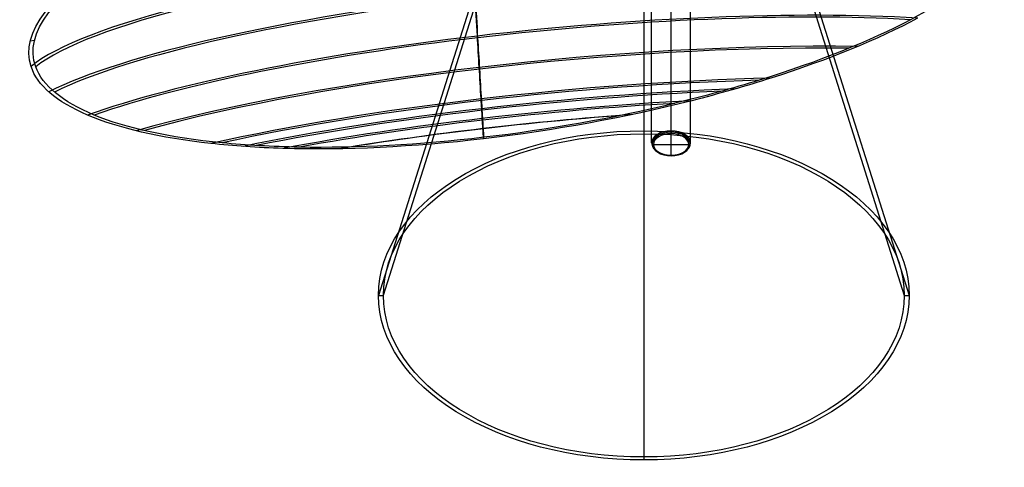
# Model space of a CAD drawing. Extents: x 114 to 374, y -1291 to 386.
# Tile 1 of 6: x 114 to 367, y -1291 to -1176. Entities that reach past the tile are written whole.
import ezdxf

# ---------------------------------------------------------------- set-up
doc = ezdxf.new("R2010")
doc.units = 0
doc.header["$MEASUREMENT"] = 0
doc.layers.add('DEFAULT', color=8, linetype='CONTINUOUS')

msp = doc.modelspace()

# ---------------------------------------------------------------- linework, layer by layer
at = {"layer": 'DEFAULT', "color": 9}
for p, q in [((274.15, -1104.39, 1088.62), (274.15, -1204.44, 1217.87)), ((274.15, -1105.34, 1087.89), (274.15, -1205.2, 1216.9)), ((245.56, -1122.11, 1066.19), (206.15, -1246.59, 1164.51)), ((246.72, -1122.34, 1066.36), (207.38, -1246.59, 1164.51)), ((301.57, -1122.34, 1066.36), (340.91, -1246.59, 1164.51)), ((302.74, -1122.11, 1066.19), (342.15, -1246.59, 1164.51)), ((274.15, -1139.33, 1044.84), (274.15, -1287.97, 1112.12)), ((274.15, -1139.83, 1043.75), (274.15, -1288.73, 1111.15)), ((117.97, -1181.31, -972.44), (116.88, -1181.44, -972.32)), ((233.08, -1206.5, -1117.88), (233.18, -1206.11, -1116.6)), ((274.15, -1204.44, 1217.87), (274.15, -1205.2, 1216.9)), ((206.15, -1246.59, 1164.51), (207.38, -1246.59, 1164.51)), ((340.91, -1246.59, 1164.51), (342.15, -1246.59, 1164.51)), ((274.15, -1287.97, 1112.12), (274.15, -1288.73, 1111.15))]:
    msp.add_line(p, q, dxfattribs=at)
at = {"layer": 'DEFAULT'}
for p, q in [((281.15, -1204.43, 1028.63), (281.15, -1124.78, 965.72)), ((276.15, -1207.53, 1024.71), (276.15, -1127.88, 961.79)), ((286.15, -1207.53, 1024.71), (286.15, -1127.88, 961.79)), ((281.15, -1210.63, 1020.78), (281.15, -1130.98, 957.87)), ((281.15, -1210.72, 1021.48), (281.15, -1205.14, 1028.55)), ((276.65, -1207.93, 1025.02), (285.65, -1207.93, 1025.02))]:
    msp.add_line(p, q, dxfattribs=at)
at = {"layer": 'DEFAULT', "extrusion": (1.39919e-11, 0.784727, -0.619842)}
msp.add_circle((-281.15, 55.63, -1582.74), 5, dxfattribs=at)
at = {"layer": 'DEFAULT', "extrusion": (1.38427e-11, 0.784727, -0.619842)}
msp.add_circle((-281.15, 55.63, -1583.09), 4.85, dxfattribs=at)
at = {"layer": 'DEFAULT', "extrusion": (1.39806e-11, 0.784727, -0.619842)}
msp.add_circle((-281.15, 55.63, -1583.24), 4.5, dxfattribs=at)
at = {"layer": 'DEFAULT', "color": 9, "extrusion": (-0.094381, 0.980422, 0.172813)}
for centre, radius, start, end in [((-133.93, -739.66, -1347.64), 135.49, 207.7752, 345.5592), ((-133.93, -739.66, -1347.99), 134.55, 208.2519, 345.0825), ((-133.93, -739.66, -1358.71), 139.4, 217.3953, 335.9391), ((-133.93, -739.66, -1359.03), 138.45, 217.9412, 335.3932), ((-133.93, -739.66, -1369.89), 142.96, 227.7232, 325.6113), ((-133.93, -739.66, -1370.17), 142, 228.377, 324.9575), ((-133.93, -739.66, -1378.5), 145.52, 236.5949, 316.7395), ((-133.93, -739.66, -1378.78), 144.56, 237.4033, 315.9311), ((-133.93, -739.66, -1387.14), 147.98, 247.2281, 306.1063), ((-133.93, -739.66, -1387.41), 147.02, 248.3469, 304.9875), ((-133.93, -739.66, -1389.81), 148.73, 251.2173, 302.1171), ((-133.93, -739.66, -1390.08), 147.77, 252.5263, 300.8082), ((-133.93, -739.66, -1392.49), 149.48, 255.8626, 297.4718), ((-133.93, -739.66, -1392.76), 148.51, 257.4932, 295.8412), ((-133.93, -739.66, -1395.27), 150.25, 262.0261, 291.3083), ((-133.93, -739.66, -1395.11), 149.17, 263.1653, 290.1692)]:
    msp.add_arc(centre, radius, start, end, dxfattribs=at)
at = {"layer": 'DEFAULT', "color": 9, "extrusion": (-0.143038, 0.949954, -0.277718)}
for centre, radius, start, end in [((-81.8, -1279.65, -869), 143.07, 357.1945, 35.6812), ((-81.8, -1279.55, -869), 141.95, 356.7534, 35.356), ((-51.96, -1275.99, -869), 142.71, 196.8576, 218.5353), ((-57.31, -1280.76, -869), 136.74, 217.7389, 239.8518), ((-57.85, -1281.06, -869), 134.95, 218.4095, 241.1555), ((-82.85, -1279.76, -869), 144.11, 335.816, 357.2577), ((-82.57, -1279.66, -869), 142.71, 335.1379, 356.8156), ((-62.55, -1289.28, -869), 126.75, 239.9673, 250.4108), ((-62.98, -1289.82, -869), 124.79, 241.2792, 252.4119), ((-64.91, -1297.5, -869), 118.21, 250.1504, 303.5228), ((-64.93, -1297.33, -869), 117.05, 252.209, 301.4642), ((-76.24, -1283.03, -869), 136.74, 313.8214, 335.9343), ((-75.65, -1283.19, -869), 134.95, 312.5177, 335.2637), ((-69.14, -1290.07, -869), 126.75, 303.2624, 313.7058), ((-68.59, -1290.49, -869), 124.79, 301.2613, 312.394)]:
    msp.add_arc(centre, radius, start, end, dxfattribs=at)
at = {"layer": 'DEFAULT', "color": 9, "extrusion": (0.986744, 0.115146, -0.114356)}
for centre, radius, start, end in [((-1369.25, -750.14, 218.9), 377.62, 296.7922, 300.3525), ((-1369.25, -750.14, 218.9), 376.62, 296.7921, 300.3525), ((-1557.87, -380.04, 218.9), 793.01, 295.60529, 296.90349), ((-1557.87, -380.04, 218.9), 792.01, 295.60518, 296.90356), ((-1650.6, -193.84, 218.9), 1001, 295.46776, 295.78597), ((-1650.6, -193.84, 218.9), 1000, 295.46764, 295.78606), ((-1654.41, -195.67, 218.9), 1001, 295.37896, 295.70984), ((-1654.41, -195.67, 218.9), 1000, 295.42987, 295.70996)]:
    msp.add_arc(centre, radius, start, end, dxfattribs=at)
at = {"layer": 'DEFAULT', "color": 9, "extrusion": (-2.71175e-10, 0.784727, -0.619842)}
for radius, start, end in [(68, 0, 180), (66.76, 0, 180), (68, 180, 0), (66.76, 180, 0)]:
    msp.add_arc((-274.15, 141.13, -1700.04), radius, start, end, dxfattribs=at)
at = {"layer": 'DEFAULT', "extrusion": (0.707108, 0.438294, 0.554885)}
msp.add_arc((-1171.13, 1075.89, 238.14), 0.5, 41.8361, 131.8361, dxfattribs=at)
at = {"layer": 'DEFAULT', "extrusion": (0.92388, 0.237203, 0.300301)}
msp.add_arc((-1236.59, 989.23, 281.04), 0.5, 49.4717, 139.4717, dxfattribs=at)
at = {"layer": 'DEFAULT', "extrusion": (1, -1.78936e-11, 4.89269e-14)}
msp.add_arc((-1204.74, 1028.24, 281.15), 0.5, 51.6954, 141.6954, dxfattribs=at)
at = {"layer": 'DEFAULT', "extrusion": (0.923881, -0.237201, -0.300299)}
for centre, start, end in [((-1096.76, 1152.78, 238.46), 49.4717, 139.4717), ((-1102.61, 1145.94, 238.46), 139.4699, 229.4699)]:
    msp.add_arc(centre, 0.5, start, end, dxfattribs=at)
at = {"layer": 'DEFAULT', "extrusion": (0.70711, -0.438293, -0.554883)}
msp.add_arc((-874.89, 1341.08, 159.46), 0.5, 41.8362, 131.8362, dxfattribs=at)
at = {"layer": 'DEFAULT', "extrusion": (-2.15854e-06, 0.619842, 0.784727)}
msp.add_arc((-276.64, 1582.74, 55.63), 0.5, 0.0008, 90.0008, dxfattribs=at)
at = {"layer": 'DEFAULT', "extrusion": (0.382682, 0.57266, 0.724993)}
msp.add_arc((-900.63, 1322.37, 158.99), 0.5, 25.8502, 115.8502, dxfattribs=at)
at = {"layer": 'DEFAULT', "extrusion": (-0.382685, 0.572659, 0.724992)}
msp.add_arc((441.22, 1544.95, -56.19), 0.5, 334.1516, 64.1516, dxfattribs=at)
at = {"layer": 'DEFAULT', "extrusion": (-0.382683, 0.572659, 0.724993)}
msp.add_arc((433.12, 1548.87, -56.19), 0.5, 64.1498, 154.1498, dxfattribs=at)
at = {"layer": 'DEFAULT', "extrusion": (0.382681, 0.57266, 0.724994)}
msp.add_arc((-908.73, 1318.45, 158.99), 0.5, 115.8482, 205.8482, dxfattribs=at)
at = {"layer": 'DEFAULT', "extrusion": (-3.382e-06, 0.619842, 0.784727)}
msp.add_arc((-285.64, 1582.74, 55.63), 0.5, 89.9988, 179.9988, dxfattribs=at)
at = {"layer": 'DEFAULT', "extrusion": (0.707109, -0.438293, -0.554884)}
msp.add_arc((-881.59, 1335.08, 159.46), 0.5, 131.8342, 221.8342, dxfattribs=at)
at = {"layer": 'DEFAULT', "extrusion": (1, 1.41709e-06, 1.79409e-06)}
msp.add_arc((-1210.32, 1021.17, 281.15), 0.5, 141.6945, 231.6945, dxfattribs=at)
at = {"layer": 'DEFAULT', "extrusion": (0.923879, 0.237204, 0.300303)}
msp.add_arc((-1242.44, 982.39, 281.04), 0.5, 139.4698, 229.4698, dxfattribs=at)
at = {"layer": 'DEFAULT', "extrusion": (0.707105, 0.438296, 0.554887)}
msp.add_arc((-1177.83, 1069.89, 238.14), 0.5, 131.834, 221.834, dxfattribs=at)

doc.saveas('drawing.dxf')
